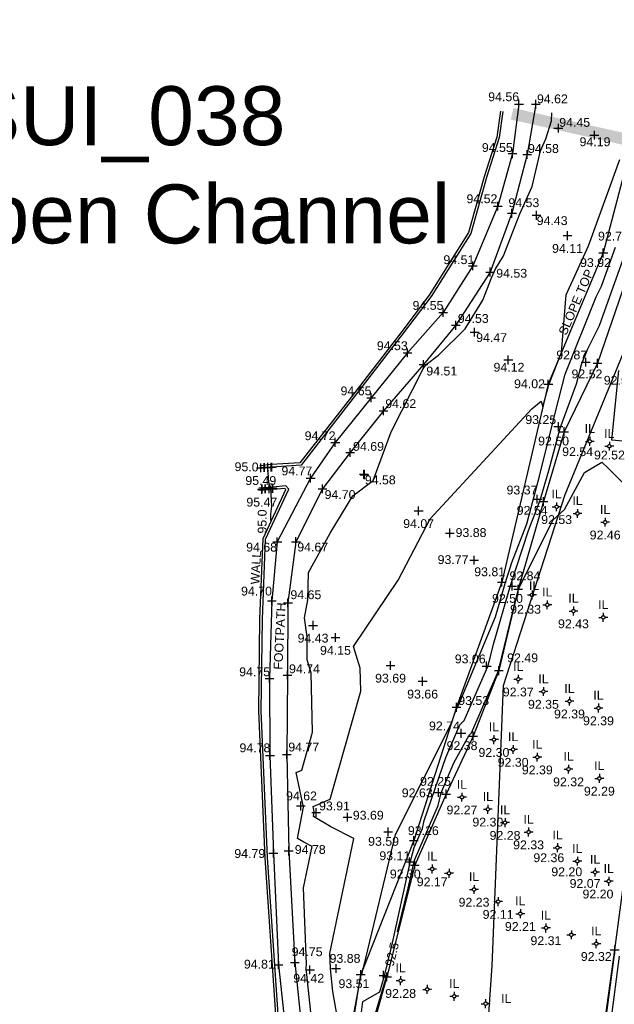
# Model space of a CAD drawing. Header units: metres. Extents: x 610185 to 614128, y 655663 to 660921.
# Tile 71 of 94: x 612848 to 612898, y 658264 to 658347. Entities that reach past the tile are written whole.
import ezdxf
from ezdxf.enums import TextEntityAlignment as Align

# ---------------------------------------------------------------- set-up
doc = ezdxf.new("R2010")
doc.units = ezdxf.units.M
doc.header["$MEASUREMENT"] = 0
doc.linetypes.add('DASHED', pattern=[19.05, 12.7, -6.35])
for name, color, linetype in [('143677.556', 7, 'Continuous'), ('CENTRE_LINE', 5, 'Continuous'), ('CONTOUR_ELEVATION', 56, 'Continuous'), ('CONTOUR_MJR', 34, 'Continuous'), ('CONTOUR_MJR_LABELS', 56, 'Continuous'), ('CONTOUR_MNR', 53, 'Continuous'), ('CONTOUR_SYMBOL', 56, 'Continuous'), ('FOOTPATH_ELEVATION', 15, 'Continuous'), ('FOOTPATH_LINE', 15, 'Continuous'), ('FOOTPATH_SYMBOL', 15, 'Continuous'), ('INVERT_LEVEL_CODE', 132, 'Continuous'), ('INVERT_LEVEL_ELEVATION', 132, 'Continuous'), ('INVERT_LEVEL_SYMBOL', 132, 'Continuous'), ('METAL_SPOTHEIGHT_ELEVATION', 250, 'Continuous'), ('METAL_SPOTHEIGHT_SYMBOL', 250, 'Continuous'), ('SECTION_LINE_TEXT', 7, 'Continuous'), ('SLOPE_BOTTOM_ELEVATION', 30, 'Continuous'), ('SLOPE_BOTTOM_LINE', 30, 'DASHED'), ('SLOPE_BOTTOM_SYMBOL', 30, 'Continuous'), ('SLOPE_TOP_ELEVATION', 40, 'Continuous'), ('SLOPE_TOP_LINE', 40, 'Continuous'), ('SLOPE_TOP_SYMBOL', 40, 'Continuous'), ('TEXTS', 7, 'Continuous'), ('WALL_LINE', 7, 'Continuous')]:
    doc.layers.add(name, color=color, linetype=linetype)
doc.styles.add('REGULAR', font='swissl.ttf')

# ---------------------------------------------------------------- blocks, each defined once
blk = doc.blocks.new('S061')
at = {"color": 0, "linetype": 'Continuous'}
for p, q in [((-0.5, 0), (0.5, 0)), ((0, -0.5), (0, 0.5))]:
    blk.add_line(p, q, dxfattribs=at)
blk = doc.blocks.new('S066')
at = {"color": 0, "linetype": 'Continuous'}
for p, q in [((-0.5, 0), (-0.19, 0)), ((-0.19, 0), (-0.18, 0.06)), ((-0.17, -0.08), (-0.19, 0)), ((-0.18, 0.06), (-0.16, 0.1)), ((-0.16, 0.1), (-0.13, 0.13)), ((-0.13, 0.13), (-0.1, 0.16)), ((-0.1, 0.16), (-0.06, 0.18)), ((-0.06, 0.18), (0, 0.19)), ((0, 0.5), (0, 0.19)), ((0, 0.19), (0.06, 0.18)), ((0.06, 0.18), (0.1, 0.16)), ((0.1, 0.16), (0.13, 0.13)), ((0.13, 0.13), (0.16, 0.1)), ((0.16, 0.1), (0.18, 0.06)), ((0.18, 0.06), (0.19, 0)), ((0.19, 0), (0.18, -0.04)), ((0.5, 0), (0.19, 0)), ((-0.16, -0.1), (-0.17, -0.08)), ((-0.13, -0.13), (-0.16, -0.1)), ((-0.1, -0.16), (-0.13, -0.13)), ((-0.06, -0.18), (-0.1, -0.16)), ((-0.02, -0.19), (-0.06, -0.18)), ((0, -0.19), (-0.02, -0.19)), ((0.06, -0.18), (0, -0.19)), ((0, -0.5), (0, -0.19)), ((0.1, -0.16), (0.06, -0.18)), ((0.13, -0.13), (0.1, -0.16)), ((0.16, -0.1), (0.13, -0.13)), ((0.18, -0.04), (0.16, -0.1))]:
    blk.add_line(p, q, dxfattribs=at)

msp = doc.modelspace()

# ---------------------------------------------------------------- linework, layer by layer
at = {"layer": '143677.556'}
msp.add_lwpolyline([(612928.451, 658330.577, 1, 1, 0), (612889.321, 658339.376, 0, 0, 0)], format="xyseb", dxfattribs=at)
at = {"layer": 'CENTRE_LINE', "color": 1, "flags": 128}
msp.add_lwpolyline([(612870.703, 657998.032), (612865.44, 658014.101), (612862.343, 658031.001), (612861.866, 658043.856), (612862.581, 658063.137), (612864.257, 658093.239), (612867.593, 658123.47), (612874.755, 658168.622), (612879.521, 658192.188), (612884.775, 658234.939), (612886.443, 658249.935), (612887.634, 658267.074), (612888.587, 658290.878), (612893.829, 658307.065), (612900.522, 658323.375), (612904.096, 658331.944), (612906.479, 658346.941), (612906.24, 658357.652), (612901.952, 658370.031), (612885.008, 658392.348), (612860.228, 658413.771), (612839.499, 658430.91)], dxfattribs=at)
at = {"layer": 'CONTOUR_MJR'}
for points in [[(612899.943, 658311.476, 92.5), (612897.772, 658311.687, 92.5), (612898.378, 658317.603, 92.5)], [(612868.859, 658304.879, 95), (612868.861, 658305.399, 95), (612868.923, 658306.096, 95), (612868.854, 658307.576, 95), (612868.976, 658307.608, 95), (612868.866, 658307.606, 95), (612868.744, 658307.921, 95), (612868.688, 658308.083, 95), (612868.582, 658309.373, 95), (612868.606, 658309.375, 95), (612868.826, 658309.393, 95), (612868.787, 658309.394, 95)], [(612879.594, 658269.953, 92.5), (612880.513, 658273.672, 92.5), (612880.952, 658275.687, 92.5), (612881.047, 658276.048, 92.5), (612883.057, 658280.685, 92.5), (612883.31, 658281.746, 92.5), (612884.387, 658284.3, 92.5), (612885.678, 658286.659, 92.5), (612885.871, 658286.837, 92.5), (612888.155, 658292.1, 92.5), (612888.172, 658292.138, 92.5), (612889.431, 658297.366, 92.5), (612889.85, 658299.034, 92.5), (612892.782, 658304.898, 92.5), (612893.773, 658305.812, 92.5), (612895.46, 658308.928, 92.5), (612896.927, 658309.808, 92.5), (612897.469, 658309.319, 92.5), (612898.767, 658308.021, 92.5)], [(612898.033, 658268.427, 92.5), (612897.107, 658261.409, 92.5)], [(612877.475, 658262.189, 92.5), (612878.658, 658266.167, 92.5)]]:
    msp.add_polyline3d(points, dxfattribs=at)
at = {"layer": 'CONTOUR_MNR'}
for points in [[(612872.522, 658260.456, 94.5), (612871.84, 658266.895, 94.5), (612871.884, 658267.213, 94.5), (612871.619, 658273.705, 94.5), (612872.353, 658277.204, 94.5), (612871.648, 658277.561, 94.5), (612871.117, 658277.879, 94.5), (612871.606, 658280.55, 94.5), (612870.99, 658283.478, 94.5), (612871.491, 658283.696, 94.5), (612872.395, 658286.893, 94.5), (612872.268, 658291.933, 94.5), (612871.922, 658293.044, 94.5), (612871.925, 658294.985, 94.5), (612871.718, 658296.609, 94.5), (612871.985, 658298.147, 94.5), (612872.056, 658300.458, 94.5), (612873.875, 658303.794, 94.5), (612875.796, 658306.969, 94.5), (612877.528, 658308.262, 94.5), (612879.045, 658312.378, 94.5), (612881.785, 658317.737, 94.5), (612882.034, 658318.115, 94.5), (612883.066, 658318.904, 94.5), (612885.334, 658321.142, 94.5), (612886.843, 658323.572, 94.5), (612887.558, 658325.449, 94.5), (612887.883, 658326.153, 94.5), (612888.581, 658327.329, 94.5), (612889.964, 658330.879, 94.5), (612891.015, 658333.198, 94.5), (612891.723, 658336.246, 94.5), (612892.172, 658337.25, 94.5), (612892.656, 658338.785, 94.5), (612892.688, 658339.469, 94.5)], [(612874.652, 658261.836, 94), (612874.1, 658264.91, 94), (612873.898, 658266.823, 94), (612873.911, 658266.916, 94), (612873.861, 658268.135, 94), (612875.904, 658277.882, 94), (612873.941, 658278.878, 94), (612872.461, 658279.763, 94), (612872.534, 658280.161, 94), (612872.442, 658280.597, 94), (612873.881, 658281.222, 94), (612876.477, 658290.396, 94), (612876.428, 658292.326, 94), (612875.854, 658294.165, 94), (612879.657, 658299.795, 94), (612882.355, 658305, 94), (612891.004, 658314.339, 94), (612891.778, 658314.983, 94), (612891.94, 658314.519, 94), (612892.356, 658316.074, 94), (612892.418, 658316.324, 94), (612892.458, 658316.478, 94), (612893.52, 658319.133, 94), (612893.902, 658324.016, 94), (612895.791, 658328.182, 94), (612898.453, 658335.488, 94)], [(612876.198, 658260.427, 93), (612876.657, 658264.05, 93), (612878.101, 658264.887, 93), (612878.501, 658266.233, 93), (612879.128, 658268.771, 93), (612880.676, 658275.861, 93), (612881.008, 658277.132, 93), (612881.703, 658278.735, 93), (612881.864, 658279.412, 93), (612883.709, 658284.748, 93), (612884.877, 658287.543, 93), (612885.259, 658287.893, 93), (612886.438, 658290.61, 93), (612887.269, 658292.475, 93), (612887.448, 658293.218, 93), (612887.754, 658294.37, 93), (612889.182, 658299.351, 93), (612890.702, 658304.008, 93), (612891.688, 658306.588, 93), (612892.426, 658309.124, 93), (612893.409, 658312.689, 93), (612894.789, 658316.468, 93), (612895.214, 658318.091, 93), (612895.746, 658319.423, 93), (612896.733, 658321.401, 93), (612899.31, 658328.613, 93)], [(612875.192, 658258.154, 93.5), (612876.466, 658266.177, 93.5), (612876.479, 658266.281, 93.5), (612876.586, 658266.343, 93.5), (612876.627, 658266.701, 93.5), (612876.742, 658267.023, 93.5), (612879.416, 658278.234, 93.5), (612884.159, 658287.619, 93.5), (612884.551, 658288.753, 93.5), (612884.624, 658288.928, 93.5), (612884.648, 658288.949, 93.5), (612884.721, 658289.119, 93.5), (612884.786, 658289.266, 93.5), (612887.914, 658296.694, 93.5), (612888.727, 658299.528, 93.5), (612889.309, 658301.311, 93.5), (612890.564, 658304.596, 93.5), (612891.642, 658308.627, 93.5), (612892.973, 658313.987, 93.5), (612893.836, 658317.285, 93.5), (612896.455, 658323.834, 93.5), (612896.908, 658324.741, 93.5), (612898.09, 658328.048, 93.5)], [(612898.407, 658267.905, 93), (612897.69, 658262.472, 93)]]:
    msp.add_polyline3d(points, dxfattribs=at)
at = {"layer": 'FOOTPATH_LINE'}
for points in [[(612889.905, 658340.202, 94.559), (612889.357, 658335.997, 94.549), (612888.105, 658331.534, 94.519), (612885.99, 658326.471, 94.508), (612883.471, 658322.528, 94.553), (612880.443, 658319.09, 94.529), (612877.363, 658315.29, 94.647), (612874.317, 658311.497, 94.72), (612872.223, 658308.466, 94.772), (612869.394, 658303.061, 94.677), (612868.936, 658298.053, 94.698), (612868.736, 658291.46, 94.754), (612868.774, 658284.936, 94.776), (612869.067, 658276.637, 94.792), (612869.497, 658267.169, 94.806), (612870.645, 658256.356, 94.724)], [(612891.334, 658340.184, 94.617), (612890.597, 658335.923, 94.577), (612889.308, 658330.934, 94.531), (612887.453, 658325.952, 94.528), (612884.539, 658321.431, 94.531), (612881.796, 658318.102, 94.513), (612878.413, 658314.179, 94.616), (612875.584, 658310.637, 94.689), (612873.233, 658307.557, 94.697), (612870.979, 658303.065, 94.665), (612870.303, 658297.878, 94.645), (612870.26, 658291.745, 94.741), (612870.212, 658285.02, 94.767), (612870.364, 658276.825, 94.78), (612870.884, 658267.36, 94.747), (612871.988, 658256.694, 94.674)]]:
    msp.add_polyline3d(points, dxfattribs=at)
at = {"layer": 'SLOPE_BOTTOM_LINE'}
for points in [[(612897.039, 658261.285, 92.442), (612898.026, 658268.437, 92.491), (612898.785, 658273.946, 92.478), (612900.788, 658281.618, 92.561), (612902.588, 658286.949, 92.561), (612904.611, 658294.701, 92.57), (612906.201, 658301.648, 92.65), (612908.404, 658308.428, 92.713), (612910.48, 658315.951, 92.7), (612913.5, 658322.882, 92.677), (612914.956, 658330.421, 92.814), (612914.988, 658338.261, 92.617)], [(612901.652, 658333.368, 92.496), (612900.275, 658329.061, 92.605), (612896.566, 658318.208, 92.522), (612893.729, 658312.403, 92.504), (612891.974, 658306.471, 92.543), (612889.828, 658299.044, 92.503), (612888.19, 658292.132, 92.49), (612886.019, 658286.581, 92.379), (612883.731, 658281.656, 92.251), (612881.062, 658275.619, 92.302), (612878.703, 658266.151, 92.356), (612876.977, 658260.045, 92.103), (612876.2, 658254.63, 92.555), (612878.035, 658229.702, 92.363), (612877.247, 658222.569, 92.481), (612876.443, 658215.095, 92.242), (612876.265, 658210.135, 92.367), (612875.17, 658201.889, 92.264), (612874.852, 658194.919, 92.414), (612873.824, 658186.26, 92.334), (612872.717, 658178.221, 92.395), (612872.37, 658172.504, 92.478), (612870.483, 658173.711, 92.264), (612867.878, 658175.41, 92.644)]]:
    msp.add_polyline3d(points, dxfattribs=at)
at = {"layer": 'SLOPE_TOP_LINE'}
msp.add_polyline3d([(612899.536, 658337.067, 93.974), (612897.055, 658327.569, 93.923), (612892.39, 658316.439, 94.025), (612888.444, 658299.638, 93.81), (612884.606, 658289.02, 93.533), (612880.987, 658277.705, 93.264), (612876.473, 658266.348, 93.515), (612874.845, 658257.5, 93.688)], dxfattribs=at)
at = {"layer": 'WALL_LINE'}
for points in [[(612888.331, 658339.587, 95.447), (612888.033, 658337.4, 95.462), (612886.944, 658334.019, 95.503), (612885.629, 658329.301, 95.453), (612882.295, 658323.996, 95.438), (612879.955, 658320.918, 95.467), (612875.687, 658315.358, 95.497), (612871.313, 658309.769, 95.536), (612868.902, 658309.607, 95.633), (612867.905, 658309.495, 96.272)], [(612888.529, 658339.56, 94.647), (612888.229, 658337.356, 94.662), (612887.135, 658333.962, 94.703), (612885.814, 658329.22, 94.653), (612882.46, 658323.882, 94.638), (612880.114, 658320.797, 94.667), (612875.846, 658315.235, 94.697), (612871.415, 658309.575, 94.736), (612868.92, 658309.407, 94.833), (612867.927, 658309.297, 95.472)], [(612870.99, 658224.897, 94.781), (612870.853, 658232.682, 94.773), (612871.173, 658232.683, 94.801), (612870.782, 658240.997, 94.799), (612870.226, 658250.147, 94.853), (612869.437, 658263.363, 94.853), (612868.574, 658276.262, 94.829), (612868.03, 658288.73, 94.812), (612868.127, 658296.484, 94.761), (612868.391, 658303.287, 94.762), (612870.371, 658307.536, 94.755), (612870.123, 658307.806, 94.795), (612869.021, 658307.692, 94.837), (612867.825, 658307.617, 95.487)], [(612870.79, 658224.893, 94.781), (612870.648, 658232.864, 94.773), (612870.964, 658232.871, 94.801), (612870.582, 658240.987, 94.799), (612870.027, 658250.135, 94.853), (612869.237, 658263.351, 94.853), (612868.375, 658276.251, 94.829), (612867.83, 658288.727, 94.812), (612867.927, 658296.489, 94.761), (612868.193, 658303.335, 94.762), (612870.133, 658307.499, 94.755), (612870.043, 658307.597, 94.795), (612869.038, 658307.492, 94.837), (612867.838, 658307.417, 95.487)]]:
    msp.add_polyline3d(points, dxfattribs=at)

# ---------------------------------------------------------------- block references
at = {"layer": 'CONTOUR_SYMBOL', "xscale": 0.75, "yscale": 0.75, "zscale": 0.75}
for p in [(612893.248, 658338.158, 94.448), (612896.301, 658337.561, 94.188), (612891.389, 658330.763, 94.431), (612894.025, 658329.039, 94.107), (612886.142, 658320.847, 94.469), (612888.996, 658318.49, 94.119), (612895.565, 658318.298, 92.872), (612893.245, 658312.835, 93.254), (612876.745, 658308.791, 94.57), (612876.789, 658308.756, 94.582), (612891.456, 658306.684, 93.37), (612881.389, 658305.686, 94.07), (612884.041, 658303.801, 93.877), (612886.105, 658301.506, 93.773), (612889.326, 658299.295, 92.841), (612872.43, 658295.97, 94.427), (612874.335, 658294.934, 94.149), (612879.007, 658292.569, 93.69), (612887.16, 658292.516, 93.06), (612881.727, 658291.223, 93.658), (612885.01, 658286.814, 92.737), (612883.088, 658281.794, 92.631), (612871.389, 658280.642, 94.617), (612872.696, 658280.093, 93.912), (612875.359, 658279.692, 93.691), (612878.81, 658278.438, 93.591), (612880.614, 658275.9, 93.112), (612872.169, 658266.736, 94.415), (612874.379, 658266.848, 93.884), (612878.42, 658266.267, 93.255)]:
    msp.add_blockref('S061', p, dxfattribs=at)
at = {"layer": 'FOOTPATH_SYMBOL', "xscale": 0.75, "yscale": 0.75, "zscale": 0.75}
for p in [(612889.905, 658340.202, 94.559), (612891.334, 658340.184, 94.617), (612889.357, 658335.997, 94.549), (612890.597, 658335.923, 94.577), (612888.105, 658331.534, 94.519), (612889.308, 658330.934, 94.531), (612885.99, 658326.471, 94.508), (612887.453, 658325.952, 94.528), (612883.471, 658322.528, 94.553), (612884.539, 658321.431, 94.531), (612880.443, 658319.09, 94.529), (612881.796, 658318.102, 94.513), (612877.363, 658315.29, 94.647), (612878.413, 658314.179, 94.616), (612874.317, 658311.497, 94.72), (612875.584, 658310.637, 94.689), (612872.223, 658308.466, 94.772), (612873.233, 658307.557, 94.697), (612869.394, 658303.061, 94.677), (612870.979, 658303.065, 94.665), (612868.936, 658298.053, 94.698), (612870.303, 658297.878, 94.645), (612868.736, 658291.46, 94.754), (612870.26, 658291.745, 94.741), (612868.774, 658284.936, 94.776), (612870.212, 658285.02, 94.767), (612869.067, 658276.637, 94.792), (612870.364, 658276.825, 94.78), (612869.497, 658267.169, 94.806), (612870.884, 658267.36, 94.747)]:
    msp.add_blockref('S061', p, dxfattribs=at)
at = {"layer": 'INVERT_LEVEL_SYMBOL', "xscale": 0.75, "yscale": 0.75, "zscale": 0.75}
for p in [(612895.911, 658311.585, 92.538), (612897.571, 658311.17, 92.516), (612893.096, 658306.028, 92.531), (612894.87, 658305.463, 92.45), (612897.216, 658304.721, 92.461), (612891.011, 658298.547, 92.326), (612892.306, 658297.709, 92.403), (612894.529, 658297.186, 92.429), (612897.058, 658296.646, 92.402), (612889.841, 658291.4, 92.374), (612891.978, 658290.355, 92.354), (612894.189, 658289.533, 92.389), (612896.65, 658288.955, 92.392), (612887.777, 658286.272, 92.304), (612889.405, 658285.434, 92.298), (612891.458, 658284.787, 92.387), (612894.109, 658283.77, 92.32), (612896.723, 658282.983, 92.289), (612885.066, 658281.39, 92.271), (612887.262, 658280.363, 92.304), (612888.722, 658279.232, 92.277), (612890.72, 658278.43, 92.332), (612893.178, 658277.101, 92.364), (612894.856, 658275.958, 92.205), (612882.539, 658275.295, 92.165), (612883.967, 658274.932, 92.241), (612896.362, 658275.027, 92.072), (612897.52, 658274.257, 92.196), (612886.089, 658273.559, 92.232), (612888.133, 658272.529, 92.105), (612890.019, 658271.505, 92.206), (612892.19, 658270.297, 92.307), (612894.351, 658269.714, 92.217), (612896.463, 658268.956, 92.32), (612879.86, 658265.821, 92.279), (612882.116, 658265.081, 92.161), (612884.411, 658264.494, 92.129), (612887.075, 658263.869, 92.09)]:
    msp.add_blockref('S066', p, dxfattribs=at)
at = {"layer": 'METAL_SPOTHEIGHT_SYMBOL', "xscale": 0.75, "yscale": 0.75, "zscale": 0.75}
for p in [(612867.995, 658309.341, 95.487), (612868.012, 658309.331, 95.307), (612868.277, 658309.364, 95.317), (612868.314, 658309.361, 95.153), (612868.581, 658309.391, 95.162), (612868.607, 658309.374, 94.986), (612868.863, 658309.394, 94.975), (612868.921, 658309.397, 94.894), (612868.085, 658307.51, 95.468), (612868.111, 658307.534, 95.294), (612868.371, 658307.551, 95.297), (612868.407, 658307.559, 95.153), (612868.696, 658307.56, 95.156), (612868.717, 658307.603, 95.005), (612868.984, 658307.61, 94.996), (612869.014, 658307.594, 94.841)]:
    msp.add_blockref('S061', p, dxfattribs=at)
at = {"layer": 'SLOPE_BOTTOM_SYMBOL', "xscale": 0.75, "yscale": 0.75, "zscale": 0.75}
for p in [(612896.566, 658318.208, 92.522), (612893.729, 658312.403, 92.504), (612891.974, 658306.471, 92.543), (612889.828, 658299.044, 92.503), (612888.19, 658292.132, 92.49), (612886.019, 658286.581, 92.379), (612883.731, 658281.656, 92.251), (612881.062, 658275.619, 92.302), (612898.026, 658268.437, 92.491), (612878.703, 658266.151, 92.356)]:
    msp.add_blockref('S061', p, dxfattribs=at)
at = {"layer": 'SLOPE_TOP_SYMBOL', "xscale": 0.75, "yscale": 0.75, "zscale": 0.75}
for p in [(612897.055, 658327.569, 93.923), (612892.39, 658316.439, 94.025), (612888.444, 658299.638, 93.81), (612884.606, 658289.02, 93.533), (612880.987, 658277.705, 93.264), (612876.473, 658266.348, 93.515)]:
    msp.add_blockref('S061', p, dxfattribs=at)

# ---------------------------------------------------------------- texts
at = {"layer": 'CONTOUR_ELEVATION', "style": 'REGULAR'}
for s, p in [('94.45', (612894.629, 658339.024, 94.448)), ('94.19', (612896.355, 658337.379, 94.188)), ('94.43', (612892.717, 658330.686, 94.431)), ('92.78', (612897.921, 658329.374, 92.782)), ('94.11', (612894.025, 658328.329, 94.107)), ('94.47', (612887.579, 658320.761, 94.469)), ('92.87', (612894.38, 658319.288, 92.872)), ('94.12', (612889.054, 658318.244, 94.119)), ('93.25', (612891.749, 658313.802, 93.254)), ('94.58', (612878.133, 658308.687, 94.582)), ('93.37', (612890.158, 658307.828, 93.37)), ('94.07', (612881.389, 658304.976, 94.07)), ('93.88', (612885.835, 658304.217, 93.877)), ('93.77', (612884.311, 658301.922, 93.773)), ('92.84', (612890.407, 658300.55, 92.841)), ('94.43', (612872.43, 658295.26, 94.427)), ('94.15', (612874.335, 658294.224, 94.149)), ('93.06', (612885.766, 658293.498, 93.06)), ('93.69', (612879.007, 658291.86, 93.69)), ('93.66', (612881.727, 658290.513, 93.658)), ('92.74', (612883.578, 658287.811, 92.737)), ('94.62', (612871.45, 658281.871, 94.617)), ('92.63', (612881.269, 658282.135, 92.631)), ('93.91', (612874.248, 658281.02, 93.912)), ('93.69', (612877.115, 658280.233, 93.691)), ('93.59', (612878.415, 658278.016, 93.591)), ('93.11', (612879.368, 658276.794, 93.112)), ('93.88', (612875.143, 658268.086, 93.884)), ('94.42', (612872.062, 658266.4, 94.415))]:
    msp.add_text(s, height=0.75, dxfattribs=at).set_placement(p, align=Align.TOP_CENTER)
at = {"layer": 'CONTOUR_MJR_LABELS', "style": 'REGULAR'}
msp.add_text('95.0', height=0.75, rotation=359, dxfattribs=at).set_placement((612865.772, 658309.438, 95), align=Align.MIDDLE_LEFT)
msp.add_text('95.0', height=0.75, rotation=89.77963, dxfattribs=at).set_placement((612868.115, 658305.801, 95), align=Align.MIDDLE_RIGHT)
msp.add_text('92.5', height=0.75, rotation=76.11299, dxfattribs=at).set_placement((612879.126, 658268.06, 92.5), align=Align.MIDDLE_CENTER)
at = {"layer": 'FOOTPATH_ELEVATION', "style": 'REGULAR'}
for s, p in [('94.56', (612887.293, 658340.449, 94.559)), ('94.62', (612891.43, 658340.271, 94.617)), ('94.55', (612886.754, 658336.138, 94.549)), ('94.58', (612890.669, 658336.053, 94.577)), ('94.52', (612885.45, 658331.794, 94.519)), ('94.53', (612889.007, 658331.461, 94.531)), ('94.51', (612883.492, 658326.622, 94.508)), ('94.53', (612887.973, 658325.47, 94.528)), ('94.55', (612880.872, 658322.745, 94.553)), ('94.53', (612884.713, 658321.634, 94.531)), ('94.53', (612877.843, 658319.321, 94.529)), ('94.51', (612882.042, 658317.173, 94.513)), ('94.65', (612874.764, 658315.491, 94.647)), ('94.62', (612878.56, 658314.408, 94.616)), ('94.72', (612871.719, 658311.685, 94.72)), ('94.69', (612875.827, 658310.781, 94.689)), ('94.77', (612869.747, 658308.699, 94.772)), ('94.70', (612873.41, 658306.691, 94.697)), ('94.68', (612866.755, 658302.231, 94.677)), ('94.67', (612871.092, 658302.242, 94.665)), ('94.70', (612866.322, 658298.502, 94.698)), ('94.65', (612870.509, 658298.196, 94.645)), ('94.74', (612870.394, 658291.908, 94.741)), ('94.75', (612866.164, 658291.653, 94.754)), ('94.78', (612866.187, 658285.203, 94.776)), ('94.77', (612870.331, 658285.272, 94.767)), ('94.79', (612865.75, 658276.232, 94.792)), ('94.78', (612870.88, 658276.577, 94.78)), ('94.75', (612870.616, 658267.902, 94.747)), ('94.81', (612866.564, 658266.847, 94.806))]:
    msp.add_text(s, height=0.75, dxfattribs=at).set_placement(p)
at = {"layer": 'INVERT_LEVEL_CODE', "style": 'REGULAR'}
for p in [(612895.911, 658312.295, 92.538), (612897.571, 658311.88, 92.516), (612893.096, 658306.738, 92.531), (612894.87, 658306.173, 92.45), (612897.216, 658305.431, 92.461), (612891.183, 658298.96, 92.326), (612892.306, 658298.419, 92.403), (612894.529, 658297.896, 92.429), (612897.058, 658297.356, 92.402), (612889.841, 658292.11, 92.374), (612891.978, 658291.064, 92.354), (612894.189, 658290.243, 92.389), (612896.65, 658289.665, 92.392), (612887.777, 658286.981, 92.304), (612889.405, 658286.144, 92.298), (612891.458, 658285.497, 92.387), (612894.109, 658284.48, 92.32), (612896.723, 658283.693, 92.289), (612885.066, 658282.1, 92.271), (612887.262, 658281.073, 92.304), (612888.722, 658279.942, 92.277), (612890.72, 658279.14, 92.332), (612893.178, 658277.811, 92.364), (612882.539, 658276.005, 92.165), (612894.856, 658276.668, 92.205), (612896.362, 658275.737, 92.072), (612886.089, 658274.269, 92.232), (612897.52, 658274.967, 92.196), (612890.019, 658272.215, 92.206), (612892.19, 658271.007, 92.307), (612896.463, 658269.666, 92.32), (612879.86, 658266.53, 92.279), (612884.411, 658265.204, 92.129), (612888.827, 658263.926, 92.145)]:
    msp.add_text('IL', height=0.75, dxfattribs=at).set_placement(p, align=Align.CENTER)
at = {"layer": 'INVERT_LEVEL_ELEVATION', "style": 'REGULAR'}
for s, p in [('92.50', (612898.409, 658317.14, 92.499)), ('92.54', (612894.88, 658311.083, 92.538)), ('92.52', (612897.581, 658310.797, 92.516)), ('92.53', (612893.096, 658305.318, 92.531)), ('92.46', (612897.216, 658304.012, 92.461)), ('92.33', (612890.461, 658297.711, 92.326)), ('92.43', (612894.529, 658296.476, 92.429)), ('92.37', (612889.841, 658290.69, 92.374)), ('92.35', (612891.978, 658289.645, 92.354)), ('92.39', (612894.189, 658288.823, 92.389)), ('92.39', (612896.65, 658288.245, 92.392)), ('92.30', (612887.777, 658285.562, 92.304)), ('92.30', (612889.405, 658284.724, 92.298)), ('92.39', (612891.458, 658284.077, 92.387)), ('92.32', (612894.109, 658283.06, 92.32)), ('92.29', (612896.723, 658282.273, 92.289)), ('92.27', (612885.066, 658280.68, 92.271)), ('92.30', (612887.262, 658279.653, 92.304)), ('92.28', (612888.722, 658278.522, 92.277)), ('92.33', (612890.72, 658277.72, 92.332)), ('92.36', (612892.434, 658276.627, 92.364)), ('92.20', (612893.959, 658275.437, 92.205)), ('92.17', (612882.539, 658274.585, 92.165)), ('92.07', (612895.512, 658274.447, 92.072)), ('92.20', (612896.607, 658273.547, 92.196)), ('92.23', (612886.089, 658272.849, 92.232)), ('92.11', (612888.133, 658271.819, 92.105)), ('92.21', (612890.019, 658270.795, 92.206)), ('92.31', (612892.19, 658269.587, 92.307)), ('92.32', (612896.463, 658268.246, 92.32)), ('92.28', (612879.86, 658265.111, 92.279))]:
    msp.add_text(s, height=0.75, dxfattribs=at).set_placement(p, align=Align.TOP_CENTER)
at = {"layer": 'METAL_SPOTHEIGHT_ELEVATION', "style": 'REGULAR'}
for s, p in [('95.49', (612867.995, 658308.631, 95.487)), ('95.47', (612868.085, 658306.8, 95.468))]:
    msp.add_text(s, height=0.75, dxfattribs=at).set_placement(p, align=Align.TOP_CENTER)
at = {"layer": 'SECTION_LINE_TEXT', "insert": (612839.028, 658341.715, 189.23), "char_height": 5, "attachment_point": 1, "style": 'REGULAR'}
msp.add_mtext('1SUI_038\\POpen Channel', dxfattribs=at)
at = {"layer": 'SLOPE_BOTTOM_ELEVATION', "style": 'REGULAR'}
for s, p in [('92.52', (612894.36, 658316.929, 92.522)), ('92.50', (612891.528, 658311.237, 92.504)), ('92.54', (612889.711, 658305.353, 92.543)), ('92.50', (612887.617, 658297.881, 92.503)), ('92.49', (612888.9, 658292.842, 92.49)), ('92.38', (612883.759, 658285.385, 92.379)), ('92.25', (612881.512, 658282.354, 92.251)), ('92.30', (612878.944, 658274.497, 92.302))]:
    msp.add_text(s, height=0.75, dxfattribs=at).set_placement(p)
at = {"layer": 'SLOPE_TOP_ELEVATION', "style": 'REGULAR'}
for s, p in [('93.92', (612895.085, 658326.375, 93.923)), ('94.02', (612889.488, 658316.095, 94.025)), ('93.81', (612886.107, 658300.142, 93.81)), ('93.53', (612884.75, 658289.215, 93.533)), ('93.26', (612880.475, 658278.175, 93.264)), ('93.51', (612874.591, 658265.189, 93.515))]:
    msp.add_text(s, height=0.75, dxfattribs=at).set_placement(p)
at = {"layer": 'TEXTS', "style": 'REGULAR'}
msp.add_text('SLOPE TOP', height=0.75, rotation=66.77141, dxfattribs=at).set_placement((612893.916, 658320.528, 94.62))
for s, p in [('WALL', (612867.499, 658299.443, 93.318)), ('FOOTPATH', (612869.449, 658292.212, 93.318))]:
    msp.add_text(s, height=0.75, rotation=87.0874, dxfattribs=at).set_placement(p, align=Align.MIDDLE_LEFT)

doc.saveas('drawing.dxf')
